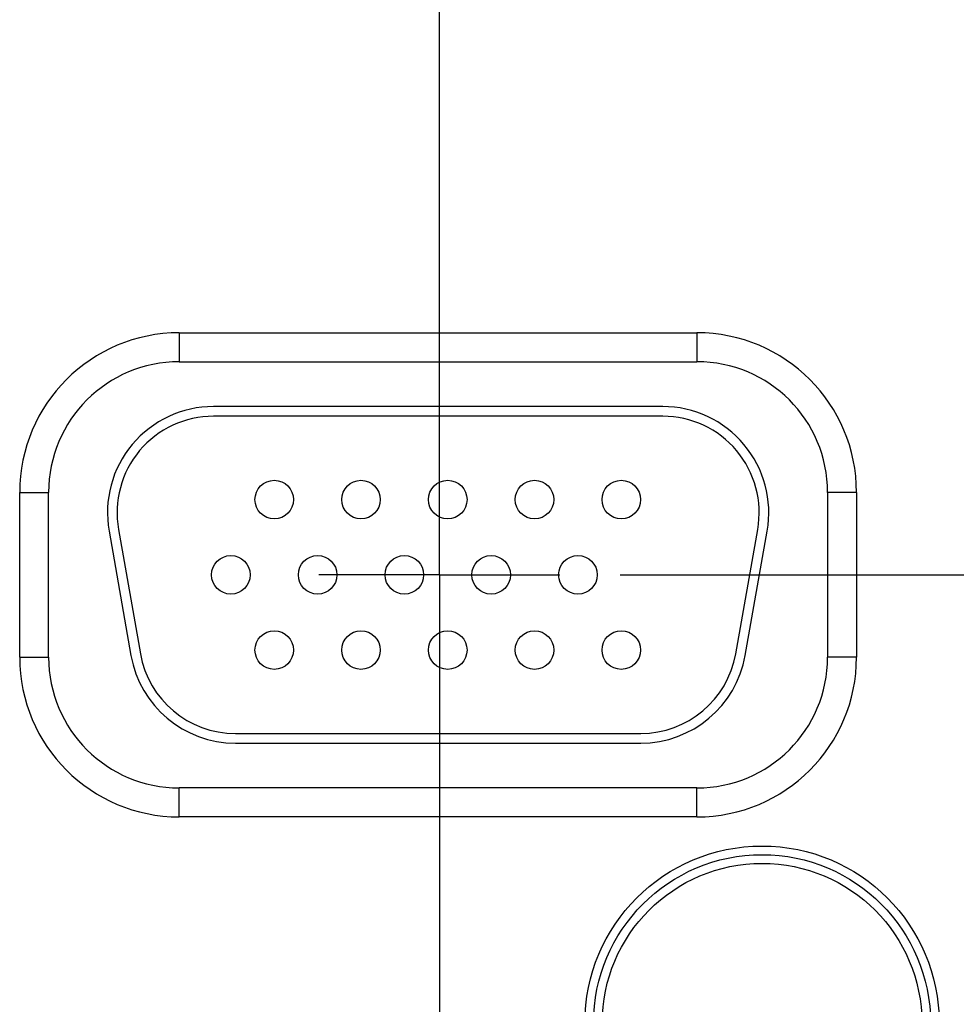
# Model space of a CAD drawing. Header units: inches. Extents: x 0 to 34, y 0 to 22.
# Tile 43 of 80: x 17.1 to 18.1, y 13.8 to 14.9. Entities that reach past the tile are written whole.
import ezdxf

# ---------------------------------------------------------------- set-up
doc = ezdxf.new("R2010")
doc.units = ezdxf.units.IN
doc.header["$LTSCALE"] = 1.87
doc.header["$MEASUREMENT"] = 0
doc.linetypes.add('CENTER', pattern=[0.6, 0.375, -0.075, 0.075, -0.075])
doc.layers.get('0').update_dxf_attribs({"linetype": 'CONTINUOUS'})
doc.layers.add('DEFAULT_1', color=7, linetype='CENTER')
doc.layers.add('DIMENSIONS', color=7, linetype='CONTINUOUS')
doc.styles.get("Standard").update_dxf_attribs({"font": 'txt', "width": 0.8})
doc.dimstyles.new('DIMSTYLE_1', dxfattribs={"dimtxt": 0.125, "dimasz": 0.18, "dimexe": 0.18, "dimexo": 0.0625, "dimgap": 0.09, "dimtad": 0, "dimtih": 1, "dimtoh": 1, "dimdec": 3, "dimzin": 4, "dimdsep": 46, "dimtxsty": 'STANDARD', "dimblk": '_FILLED', "dimblk1": '_FILLED', "dimblk2": '_FILLED', "dimcen": 0.09, "dimadec": 0, "dimazin": 0, "dimtp": 0.01, "dimtm": 0.01, "dimtfac": 1, "dimtdec": 3, "dimtofl": 0, "dimtmove": 0, "dimatfit": 3, "dimldrblk": '_FILLED', "dimfxl": 1, "dimtolj": 1, "dimtzin": 4, "dimarcsym": 0})

# ---------------------------------------------------------------- blocks, each defined once
blk = doc.blocks.new('*D6')
at = {"layer": 'DIMENSIONS', "color": 2, "linetype": 'CONTINUOUS'}
blk.add_line((17.7147, 14.2921), (19.2843, 14.2921), dxfattribs=at)
at = {"layer": 'DIMENSIONS', "color": 2, "linetype": 'CONTINUOUS', "width": 0.8}
for s, p in [('2.599', (19.3468, 14.2296)), ('[', (19.9718, 14.2296)), ('66.01', (20.0718, 14.2296)), (']', (20.5718, 14.2296))]:
    blk.add_text(s, height=0.125, dxfattribs=at).set_placement(p)
blk = doc.blocks.new('_FILLED')
at = {"color": 0, "linetype": 'BYBLOCK'}
blk.add_solid([(0, 0), (-1, 0.1736), (-1, -0.1736)], dxfattribs=at)
blk = doc.blocks.new('*D7')
at = {"layer": 'DIMENSIONS', "color": 2, "linetype": 'CONTINUOUS'}
blk.add_line((17.7147, 13.3621), (19.284, 13.3621), dxfattribs=at)
at = {"layer": 'DIMENSIONS', "color": 2, "linetype": 'CONTINUOUS', "width": 0.8}
for s, p in [('3.529', (19.3465, 13.2996)), ('[', (19.9715, 13.2996)), ('89.64', (20.0715, 13.2996)), (']', (20.5715, 13.2996))]:
    blk.add_text(s, height=0.125, dxfattribs=at).set_placement(p)
blk = doc.blocks.new('*D8')
at = {"layer": 'DIMENSIONS', "color": 2, "linetype": 'CONTINUOUS'}
blk.add_line((18.0394, 12.6851), (19.2838, 12.6851), dxfattribs=at)
at = {"layer": 'DIMENSIONS', "color": 2, "linetype": 'CONTINUOUS', "width": 0.8}
for s, p in [('[', (19.9713, 12.6226)), (']', (20.6713, 12.6226)), ('4.206', (19.3463, 12.6226)), ('106.83', (20.0713, 12.6226))]:
    blk.add_text(s, height=0.125, dxfattribs=at).set_placement(p)

msp = doc.modelspace()

# ---------------------------------------------------------------- linework, layer by layer
at = {"color": 7, "linetype": 'CONTINUOUS'}
for p, q in [((17.2573, 14.5431), (17.2573, 14.5131)), ((17.2573, 14.5431), (17.7943, 14.5431)), ((17.7943, 14.5431), (17.7943, 14.5131)), ((17.2573, 14.5131), (17.7943, 14.5131)), ((17.7588, 14.4666), (17.2928, 14.4666)), ((17.7588, 14.4566), (17.2928, 14.4566)), ((17.0918, 14.2066), (17.0918, 14.3776)), ((17.0918, 14.3776), (17.1218, 14.3776)), ((17.1218, 14.2066), (17.1218, 14.3776)), ((17.9598, 14.3776), (17.9298, 14.3776)), ((17.9298, 14.3776), (17.9298, 14.2066)), ((17.9598, 14.3776), (17.9598, 14.2066)), ((17.1845, 14.3375), (17.2072, 14.2085)), ((17.1943, 14.3392), (17.2171, 14.2102)), ((17.8345, 14.2102), (17.8573, 14.3392)), ((17.8444, 14.2085), (17.8671, 14.3375)), ((17.0918, 14.2066), (17.1218, 14.2066)), ((17.9598, 14.2066), (17.9298, 14.2066)), ((17.3155, 14.1276), (17.736, 14.1276)), ((17.3155, 14.1176), (17.736, 14.1176)), ((17.7943, 14.0711), (17.2573, 14.0711)), ((17.2573, 14.0411), (17.2573, 14.0711)), ((17.7943, 14.0411), (17.7943, 14.0711)), ((17.7943, 14.0411), (17.2573, 14.0411))]:
    msp.add_line(p, q, dxfattribs=at)
for centre, radius in [((17.3558, 14.3701), 0.02), ((17.4458, 14.3701), 0.02), ((17.5358, 14.3701), 0.02), ((17.6258, 14.3701), 0.02), ((17.7158, 14.3701), 0.02), ((17.3108, 14.2921), 0.02), ((17.4008, 14.2921), 0.02), ((17.4908, 14.2921), 0.02), ((17.5808, 14.2921), 0.02), ((17.6708, 14.2921), 0.02), ((17.3558, 14.2141), 0.02), ((17.4458, 14.2141), 0.02), ((17.5358, 14.2141), 0.02), ((17.6258, 14.2141), 0.02), ((17.7158, 14.2141), 0.02), ((17.8618, 13.8271), 0.1838), ((17.8618, 13.8271), 0.1748), ((17.8618, 13.8271), 0.1748), ((17.8618, 13.8271), 0.1658)]:
    msp.add_circle(centre, radius, dxfattribs=at)
for centre, radius, start, end in [((17.2573, 14.3776), 0.1655, 90, 180), ((17.7943, 14.3776), 0.1655, 0, 90), ((17.2573, 14.3776), 0.1355, 90, 180), ((17.7943, 14.3776), 0.1355, 0, 90), ((17.2928, 14.3566), 0.11, 90, 190), ((17.7588, 14.3566), 0.11, 350, 90), ((17.2928, 14.3566), 0.1, 90, 190), ((17.7588, 14.3566), 0.1, 350, 90), ((17.2573, 14.2066), 0.1655, 180, 270), ((17.2573, 14.2066), 0.1355, 180, 270), ((17.3155, 14.2276), 0.11, 190, 270), ((17.3155, 14.2276), 0.1, 190, 270), ((17.736, 14.2276), 0.1, 270, 350), ((17.736, 14.2276), 0.11, 270, 350), ((17.7943, 14.2066), 0.1355, 270, 360), ((17.7943, 14.2066), 0.1655, 270, 360)]:
    msp.add_arc(centre, radius, start, end, dxfattribs=at)
at = {"layer": 'DEFAULT_1', "color": 7, "linetype": 'CENTER'}
for q in [(17.5271, 15.097), (17.402, 14.2921), (17.6522, 14.2921), (17.5271, 13.4729)]:
    msp.add_line((17.5271, 14.2921), q, dxfattribs=at)

# ---------------------------------------------------------------- dimensions: what is measured, and where the dimension line sits
at = {"layer": 'DIMENSIONS', "color": 2, "linetype": 'CONTINUOUS'}
for feature_location, offset, origin, picture, middle in [((17.7147, 14.2921), (1.5696, 0), (17.6522, 16.8911), '*D6', (20.0093, 14.2921)), ((17.7147, 13.3621), (1.5693, 0), (17.6522, 16.8911), '*D7', (20.009, 13.3621)), ((18.0394, 12.6851), (1.2444, 0), (17.9769, 16.8911), '*D8', (20.0588, 12.6851))]:
    dim = msp.add_ordinate_dim(feature_location=feature_location, offset=offset, dtype=0, origin=origin, dimstyle='DIMSTYLE_1', dxfattribs=at)
    dim.commit()
    dim.dimension.update_dxf_attribs({"geometry": picture, "text_midpoint": middle})

doc.saveas('drawing.dxf')
